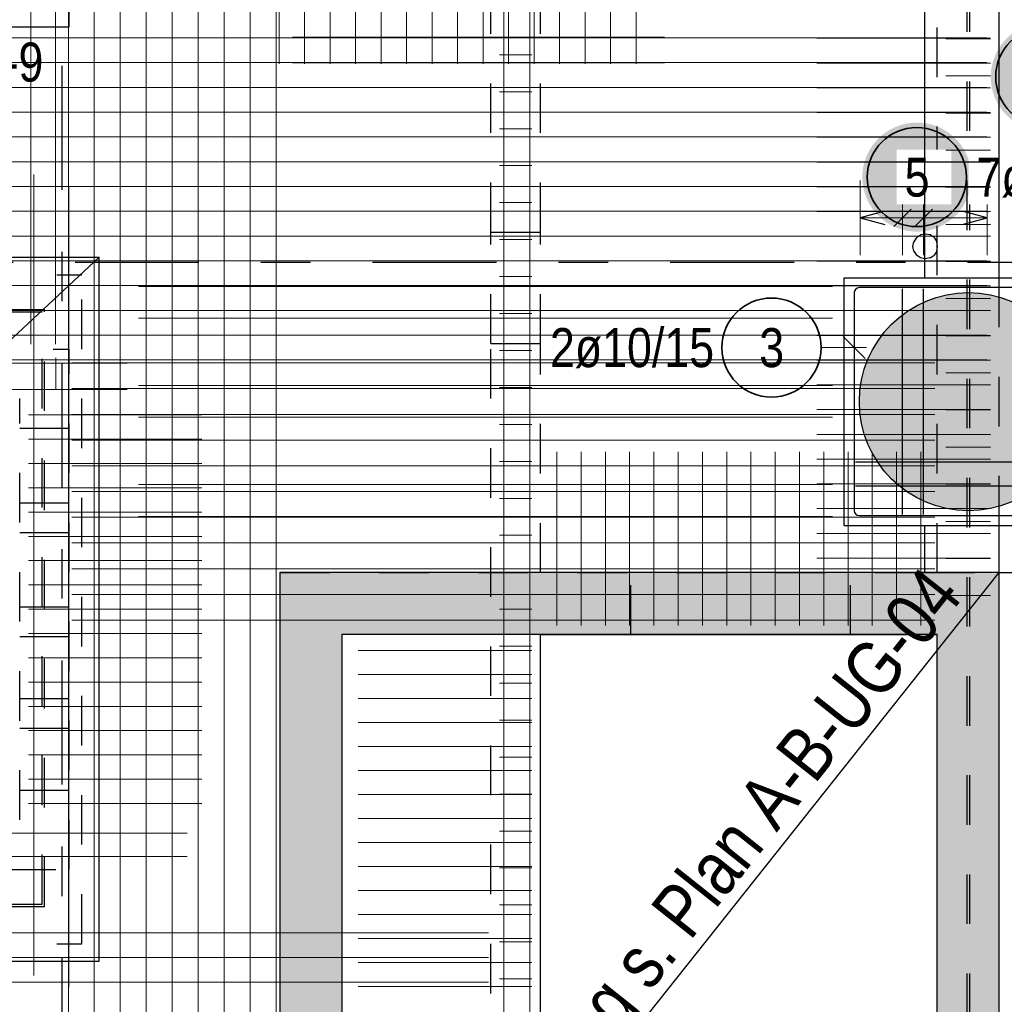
# Model space of a CAD drawing. Header units: millimetres. Extents: x -1.9 to 32.6, y 0 to 21.
# Tile 12 of 59: x 7.2 to 9.2, y 11.6 to 13.6. Entities that reach past the tile are written whole.
import ezdxf

# ---------------------------------------------------------------- set-up
doc = ezdxf.new("R2010")
doc.units = ezdxf.units.MM
doc.linetypes.add('DASHDOTX2', pattern=[2, 1, -0.5, 0, -0.5])
doc.linetypes.add('HIDDEN', pattern=[0.375, 0.25, -0.125])
doc.layers.add('Achsen', color=7, linetype='Continuous', lineweight=20)
doc.layers.add('nplo Bewehrung', color=7, linetype='Continuous', lineweight=20)
doc.styles.add('Arial Narrow', font='ARIALN.TTF')

msp = doc.modelspace()

# ---------------------------------------------------------------- hatches: boundary and pattern name
at = {"lineweight": 13, "true_color": 0xd7ffd7}
msp.add_hatch(color=254, dxfattribs=at).paths.add_polyline_path([(9.335429, 12.863859), (9.335409, 12.866825), (9.335349, 12.869791), (9.335249, 12.872756), (9.335109, 12.875719), (9.334929, 12.878679), (9.334709, 12.881638), (9.334449, 12.884592), (9.33415, 12.887544), (9.333811, 12.89049), (9.333432, 12.893432), (9.333013, 12.896369), (9.332555, 12.8993), (9.332058, 12.902224), (9.331521, 12.905141), (9.330944, 12.908051), (9.330329, 12.910953), (9.329674, 12.913846), (9.328981, 12.91673), (9.328249, 12.919605), (9.327478, 12.922469), (9.326668, 12.925323), (9.32582, 12.928165), (9.324934, 12.930996), (9.32401, 12.933815), (9.323048, 12.93662), (9.322048, 12.939413), (9.321011, 12.942192), (9.319936, 12.944957), (9.318824, 12.947707), (9.317675, 12.950442), (9.316489, 12.95316), (9.315267, 12.955863), (9.314008, 12.958549), (9.312713, 12.961218), (9.311383, 12.963869), (9.310016, 12.966502), (9.308615, 12.969116), (9.307178, 12.971711), (9.305706, 12.974287), (9.3042, 12.976842), (9.30266, 12.979377), (9.301085, 12.981891), (9.299477, 12.984384), (9.297835, 12.986854), (9.29616, 12.989302), (9.294453, 12.991728), (9.292712, 12.99413), (9.29094, 12.996508), (9.289135, 12.998863), (9.287299, 13.001192), (9.285432, 13.003497), (9.283534, 13.005777), (9.281605, 13.00803), (9.279646, 13.010258), (9.277657, 13.012459), (9.275639, 13.014632), (9.273592, 13.016779), (9.271516, 13.018897), (9.269411, 13.020988), (9.267278, 13.02305), (9.265118, 13.025082), (9.262931, 13.027086), (9.260717, 13.02906), (9.258476, 13.031004), (9.25621, 13.032917), (9.253917, 13.0348), (9.2516, 13.036652), (9.249258, 13.038472), (9.246892, 13.040261), (9.244501, 13.042017), (9.242087, 13.043741), (9.239651, 13.045432), (9.237191, 13.047091), (9.23471, 13.048716), (9.232206, 13.050307), (9.229682, 13.051865), (9.227137, 13.053388), (9.224571, 13.054877), (9.221986, 13.056331), (9.219381, 13.057751), (9.216757, 13.059134), (9.214115, 13.060483), (9.211455, 13.061796), (9.208778, 13.063072), (9.206083, 13.064313), (9.203372, 13.065517), (9.200646, 13.066684), (9.197903, 13.067815), (9.195146, 13.068908), (9.192374, 13.069964), (9.189588, 13.070983), (9.186789, 13.071964), (9.183976, 13.072907), (9.181152, 13.073813), (9.178315, 13.07468), (9.175467, 13.075508), (9.172608, 13.076299), (9.169738, 13.07705), (9.166859, 13.077763), (9.16397, 13.078437), (9.161072, 13.079072), (9.158167, 13.079668), (9.155253, 13.080225), (9.152332, 13.080742), (9.149405, 13.08122), (9.146471, 13.081658), (9.143532, 13.082057), (9.140587, 13.082416), (9.137638, 13.082735), (9.134685, 13.083015), (9.131728, 13.083254), (9.128769, 13.083454), (9.125807, 13.083614), (9.122843, 13.083734), (9.119878, 13.083814), (9.116912, 13.083854), (9.113945, 13.083854), (9.110979, 13.083814), (9.108014, 13.083734), (9.10505, 13.083614), (9.102088, 13.083454), (9.099129, 13.083254), (9.096172, 13.083015), (9.093219, 13.082735), (9.09027, 13.082416), (9.087326, 13.082057), (9.084386, 13.081658), (9.081453, 13.08122), (9.078525, 13.080742), (9.075604, 13.080225), (9.072691, 13.079668), (9.069785, 13.079072), (9.066887, 13.078437), (9.063998, 13.077763), (9.061119, 13.07705), (9.05825, 13.076299), (9.055391, 13.075508), (9.052542, 13.07468), (9.049706, 13.073813), (9.046881, 13.072907), (9.044069, 13.071964), (9.041269, 13.070983), (9.038483, 13.069964), (9.035711, 13.068908), (9.032954, 13.067815), (9.030212, 13.066684), (9.027485, 13.065517), (9.024774, 13.064313), (9.022079, 13.063072), (9.019402, 13.061796), (9.016742, 13.060483), (9.0141, 13.059134), (9.011476, 13.057751), (9.008871, 13.056331), (9.006286, 13.054877), (9.00372, 13.053388), (9.001175, 13.051865), (8.998651, 13.050307), (8.996148, 13.048716), (8.993666, 13.047091), (8.991207, 13.045432), (8.98877, 13.043741), (8.986356, 13.042017), (8.983966, 13.040261), (8.981599, 13.038472), (8.979257, 13.036652), (8.97694, 13.0348), (8.974648, 13.032917), (8.972381, 13.031004), (8.97014, 13.02906), (8.967926, 13.027086), (8.965739, 13.025082), (8.963579, 13.02305), (8.961446, 13.020988), (8.959342, 13.018897), (8.957265, 13.016779), (8.955218, 13.014632), (8.9532, 13.012459), (8.951211, 13.010258), (8.949252, 13.00803), (8.947323, 13.005777), (8.945425, 13.003497), (8.943558, 13.001192), (8.941722, 12.998863), (8.939917, 12.996508), (8.938145, 12.99413), (8.936405, 12.991728), (8.934697, 12.989302), (8.933022, 12.986854), (8.93138, 12.984384), (8.929772, 12.981891), (8.928197, 12.979377), (8.926657, 12.976842), (8.925151, 12.974287), (8.923679, 12.971711), (8.922242, 12.969116), (8.920841, 12.966502), (8.919475, 12.963869), (8.918144, 12.961218), (8.916849, 12.958549), (8.915591, 12.955863), (8.914368, 12.95316), (8.913182, 12.950442), (8.912033, 12.947707), (8.910921, 12.944957), (8.909847, 12.942192), (8.908809, 12.939413), (8.907809, 12.93662), (8.906847, 12.933815), (8.905923, 12.930996), (8.905037, 12.928165), (8.904189, 12.925323), (8.903379, 12.922469), (8.902608, 12.919605), (8.901876, 12.91673), (8.901183, 12.913846), (8.900528, 12.910953), (8.899913, 12.908051), (8.899337, 12.905141), (8.8988, 12.902224), (8.898302, 12.8993), (8.897844, 12.896369), (8.897425, 12.893432), (8.897046, 12.89049), (8.896707, 12.887544), (8.896408, 12.884592), (8.896148, 12.881638), (8.895928, 12.878679), (8.895748, 12.875719), (8.895609, 12.872756), (8.895509, 12.869791), (8.895449, 12.866825), (8.895429, 12.863859), (8.895449, 12.860893), (8.895509, 12.857927), (8.895609, 12.854963), (8.895748, 12.852), (8.895928, 12.849039), (8.896148, 12.846081), (8.896408, 12.843126), (8.896707, 12.840175), (8.897046, 12.837228), (8.897425, 12.834286), (8.897844, 12.831349), (8.898302, 12.828418), (8.8988, 12.825494), (8.899337, 12.822577), (8.899913, 12.819667), (8.900528, 12.816765), (8.901183, 12.813872), (8.901876, 12.810988), (8.902608, 12.808114), (8.903379, 12.805249), (8.904189, 12.802396), (8.905037, 12.799553), (8.905923, 12.796722), (8.906847, 12.793904), (8.907809, 12.791098), (8.908809, 12.788305), (8.909847, 12.785526), (8.910921, 12.782761), (8.912033, 12.780011), (8.913182, 12.777277), (8.914368, 12.774558), (8.915591, 12.771855), (8.916849, 12.769169), (8.918144, 12.7665), (8.919475, 12.763849), (8.920841, 12.761216), (8.922242, 12.758602), (8.923679, 12.756007), (8.925151, 12.753431), (8.926657, 12.750876), (8.928197, 12.748341), (8.929772, 12.745827), (8.93138, 12.743335), (8.933022, 12.740864), (8.934697, 12.738416), (8.936405, 12.73599), (8.938145, 12.733588), (8.939917, 12.73121), (8.941722, 12.728856), (8.943558, 12.726526), (8.945425, 12.724221), (8.947323, 12.721942), (8.949252, 12.719688), (8.951211, 12.71746), (8.9532, 12.71526), (8.955218, 12.713086), (8.957265, 12.710939), (8.959342, 12.708821), (8.961446, 12.70673), (8.963579, 12.704669), (8.965739, 12.702636), (8.967926, 12.700632), (8.97014, 12.698658), (8.972381, 12.696714), (8.974648, 12.694801), (8.97694, 12.692918), (8.979257, 12.691066), (8.981599, 12.689246), (8.983966, 12.687458), (8.986356, 12.685701), (8.98877, 12.683977), (8.991207, 12.682286), (8.993666, 12.680627), (8.996148, 12.679002), (8.998651, 12.677411), (9.001175, 12.675853), (9.00372, 12.67433), (9.006286, 12.672841), (9.008871, 12.671387), (9.011476, 12.669968), (9.0141, 12.668584), (9.016742, 12.667235), (9.019402, 12.665923), (9.022079, 12.664646), (9.024774, 12.663405), (9.027485, 12.662201), (9.030212, 12.661034), (9.032954, 12.659903), (9.035711, 12.65881), (9.038483, 12.657754), (9.041269, 12.656735), (9.044069, 12.655754), (9.046881, 12.654811), (9.049706, 12.653906), (9.052542, 12.653039), (9.055391, 12.65221), (9.05825, 12.65142), (9.061119, 12.650668), (9.063998, 12.649955), (9.066887, 12.649281), (9.069785, 12.648646), (9.072691, 12.64805), (9.075604, 12.647494), (9.078525, 12.646976), (9.081453, 12.646499), (9.084386, 12.64606), (9.087326, 12.645661), (9.09027, 12.645302), (9.093219, 12.644983), (9.096172, 12.644703), (9.099129, 12.644464), (9.102088, 12.644264), (9.10505, 12.644104), (9.108014, 12.643984), (9.110979, 12.643904), (9.113945, 12.643864), (9.116912, 12.643864), (9.119878, 12.643904), (9.122843, 12.643984), (9.125807, 12.644104), (9.128769, 12.644264), (9.131728, 12.644464), (9.134685, 12.644703), (9.137638, 12.644983), (9.140587, 12.645302), (9.143532, 12.645661), (9.146471, 12.64606), (9.149405, 12.646499), (9.152332, 12.646976), (9.155253, 12.647494), (9.158167, 12.64805), (9.161072, 12.648646), (9.16397, 12.649281), (9.166859, 12.649955), (9.169738, 12.650668), (9.172608, 12.65142), (9.175467, 12.65221), (9.178315, 12.653039), (9.181152, 12.653906), (9.183976, 12.654811), (9.186789, 12.655754), (9.189588, 12.656735), (9.192374, 12.657754), (9.195146, 12.65881), (9.197903, 12.659903), (9.200646, 12.661034), (9.203372, 12.662201), (9.206083, 12.663405), (9.208778, 12.664646), (9.211455, 12.665923), (9.214115, 12.667235), (9.216757, 12.668584), (9.219381, 12.669968), (9.221986, 12.671387), (9.224571, 12.672841), (9.227137, 12.67433), (9.229682, 12.675853), (9.232206, 12.677411), (9.23471, 12.679002), (9.237191, 12.680627), (9.239651, 12.682286), (9.242087, 12.683977), (9.244501, 12.685701), (9.246892, 12.687458), (9.249258, 12.689246), (9.2516, 12.691066), (9.253917, 12.692918), (9.25621, 12.694801), (9.258476, 12.696714), (9.260717, 12.698658), (9.262931, 12.700632), (9.265118, 12.702636), (9.267278, 12.704669), (9.269411, 12.70673), (9.271516, 12.708821), (9.273592, 12.710939), (9.275639, 12.713086), (9.277657, 12.71526), (9.279646, 12.71746), (9.281605, 12.719688), (9.283534, 12.721942), (9.285432, 12.724221), (9.287299, 12.726526), (9.289135, 12.728856), (9.29094, 12.73121), (9.292712, 12.733588), (9.294453, 12.73599), (9.29616, 12.738416), (9.297835, 12.740864), (9.299477, 12.743335), (9.301085, 12.745827), (9.30266, 12.748341), (9.3042, 12.750876), (9.305706, 12.753431), (9.307178, 12.756007), (9.308615, 12.758602), (9.310016, 12.761216), (9.311383, 12.763849), (9.312713, 12.7665), (9.314008, 12.769169), (9.315267, 12.771855), (9.316489, 12.774558), (9.317675, 12.777277), (9.318824, 12.780011), (9.319936, 12.782761), (9.321011, 12.785526), (9.322048, 12.788305), (9.323048, 12.791098), (9.32401, 12.793904), (9.324934, 12.796722), (9.32582, 12.799553), (9.326668, 12.802396), (9.327478, 12.805249), (9.328249, 12.808114), (9.328981, 12.810988), (9.329674, 12.813872), (9.330329, 12.816765), (9.330944, 12.819667), (9.331521, 12.822577), (9.332058, 12.825494), (9.332555, 12.828418), (9.333013, 12.831349), (9.333432, 12.834286), (9.333811, 12.837228), (9.33415, 12.840175), (9.334449, 12.843126), (9.334709, 12.846081), (9.334929, 12.849039), (9.335109, 12.852), (9.335249, 12.854963), (9.335349, 12.857927), (9.335409, 12.860893)])
at = {"lineweight": 13, "true_color": 0xcef2bf}
for points in [[(9.17731, 12.520045), (9.05231, 12.395045), (7.85231, 12.395045), (7.72731, 12.520045)], [(7.85231, 12.395045), (7.85231, 10.945045), (7.72731, 10.945045), (7.72731, 12.520045)], [(9.17731, 12.520045), (9.17731, 10.945045), (9.05231, 10.945045), (9.05231, 12.395045)]]:
    msp.add_hatch(color=254, dxfattribs=at).paths.add_polyline_path(points)
at = {"layer": 'Achsen', "lineweight": 25, "true_color": 0xffffff}
for points in [[(9.3804, 13.519213), (9.380333, 13.523052), (9.380132, 13.526886), (9.379797, 13.530711), (9.379329, 13.534522), (9.378729, 13.538314), (9.377996, 13.542083), (9.377132, 13.545824), (9.376139, 13.549533), (9.375016, 13.553205), (9.373766, 13.556835), (9.37239, 13.56042), (9.37089, 13.563954), (9.369267, 13.567434), (9.367524, 13.570855), (9.365663, 13.574213), (9.363685, 13.577504), (9.361594, 13.580724), (9.359392, 13.583869), (9.357081, 13.586936), (9.354665, 13.58992), (9.352146, 13.592817), (9.349527, 13.595625), (9.346812, 13.59834), (9.344004, 13.600959), (9.341107, 13.603478), (9.338123, 13.605894), (9.335056, 13.608205), (9.331911, 13.610407), (9.328691, 13.612498), (9.3254, 13.614476), (9.322042, 13.616337), (9.318621, 13.61808), (9.315141, 13.619703), (9.311607, 13.621203), (9.308022, 13.622579), (9.304392, 13.623829), (9.30072, 13.624952), (9.297011, 13.625946), (9.29327, 13.626809), (9.289501, 13.627542), (9.285709, 13.628143), (9.281898, 13.62861), (9.278073, 13.628945), (9.274239, 13.629146), (9.2704, 13.629213), (9.266561, 13.629146), (9.262727, 13.628945), (9.258902, 13.62861), (9.255091, 13.628143), (9.251299, 13.627542), (9.24753, 13.626809), (9.243789, 13.625946), (9.24008, 13.624952), (9.236408, 13.623829), (9.232778, 13.622579), (9.229193, 13.621203), (9.225659, 13.619703), (9.222179, 13.61808), (9.218758, 13.616337), (9.2154, 13.614476), (9.212109, 13.612498), (9.208889, 13.610407), (9.205744, 13.608205), (9.202677, 13.605894), (9.199693, 13.603478), (9.196796, 13.600959), (9.193988, 13.59834), (9.191273, 13.595625), (9.188654, 13.592817), (9.186135, 13.58992), (9.183719, 13.586936), (9.181408, 13.583869), (9.179206, 13.580724), (9.177115, 13.577504), (9.175137, 13.574213), (9.173276, 13.570855), (9.171533, 13.567434), (9.16991, 13.563954), (9.16841, 13.56042), (9.167034, 13.556835), (9.165784, 13.553205), (9.164661, 13.549533), (9.163667, 13.545824), (9.162804, 13.542083), (9.162071, 13.538314), (9.16147, 13.534522), (9.161003, 13.530711), (9.160668, 13.526886), (9.160467, 13.523052), (9.1604, 13.519213), (9.160467, 13.515374), (9.160668, 13.51154), (9.161003, 13.507715), (9.16147, 13.503904), (9.162071, 13.500112), (9.162804, 13.496343), (9.163667, 13.492602), (9.164661, 13.488893), (9.165784, 13.485221), (9.167034, 13.481591), (9.16841, 13.478006), (9.16991, 13.474472), (9.171533, 13.470992), (9.173276, 13.467571), (9.175137, 13.464213), (9.177115, 13.460922), (9.179206, 13.457702), (9.181408, 13.454557), (9.183719, 13.45149), (9.186135, 13.448506), (9.188654, 13.445609), (9.191273, 13.442801), (9.193988, 13.440086), (9.196796, 13.437467), (9.199693, 13.434948), (9.202677, 13.432532), (9.205744, 13.430221), (9.208889, 13.428019), (9.212109, 13.425928), (9.2154, 13.42395), (9.218758, 13.422089), (9.222179, 13.420346), (9.225659, 13.418723), (9.229193, 13.417223), (9.232778, 13.415847), (9.236408, 13.414597), (9.24008, 13.413474), (9.243789, 13.41248), (9.24753, 13.411617), (9.251299, 13.410884), (9.255091, 13.410284), (9.258902, 13.409816), (9.262727, 13.409481), (9.266561, 13.40928), (9.2704, 13.409213), (9.274239, 13.40928), (9.278073, 13.409481), (9.281898, 13.409816), (9.285709, 13.410284), (9.289501, 13.410884), (9.29327, 13.411617), (9.297011, 13.41248), (9.30072, 13.413474), (9.304392, 13.414597), (9.308022, 13.415847), (9.311607, 13.417223), (9.315141, 13.418723), (9.318621, 13.420346), (9.322042, 13.422089), (9.3254, 13.42395), (9.328691, 13.425928), (9.331911, 13.428019), (9.335056, 13.430221), (9.338123, 13.432532), (9.341107, 13.434948), (9.344004, 13.437467), (9.346812, 13.440086), (9.349527, 13.442801), (9.352146, 13.445609), (9.354665, 13.448506), (9.357081, 13.45149), (9.359392, 13.454557), (9.361594, 13.457702), (9.363685, 13.460922), (9.365663, 13.464213), (9.367524, 13.467571), (9.369267, 13.470992), (9.37089, 13.474472), (9.37239, 13.478006), (9.373766, 13.481591), (9.375016, 13.485221), (9.376139, 13.488893), (9.377132, 13.492602), (9.377996, 13.496343), (9.378729, 13.500112), (9.379329, 13.503904), (9.379797, 13.507715), (9.380132, 13.51154)], [(9.121448, 13.316929), (9.121381, 13.320768), (9.121181, 13.324602), (9.120846, 13.328427), (9.120378, 13.332238), (9.119777, 13.33603), (9.119045, 13.339799), (9.118181, 13.34354), (9.117187, 13.347249), (9.116065, 13.350921), (9.114815, 13.354551), (9.113439, 13.358136), (9.111938, 13.36167), (9.110316, 13.36515), (9.108573, 13.368571), (9.106711, 13.371929), (9.104734, 13.37522), (9.102643, 13.37844), (9.10044, 13.381585), (9.09813, 13.384652), (9.095713, 13.387635), (9.093194, 13.390533), (9.090576, 13.393341), (9.087861, 13.396056), (9.085053, 13.398675), (9.082155, 13.401194), (9.079171, 13.40361), (9.076105, 13.405921), (9.07296, 13.408123), (9.06974, 13.410214), (9.066448, 13.412192), (9.06309, 13.414053), (9.059669, 13.415796), (9.05619, 13.417419), (9.052655, 13.418919), (9.049071, 13.420295), (9.04544, 13.421545), (9.041769, 13.422668), (9.03806, 13.423661), (9.034319, 13.424525), (9.03055, 13.425258), (9.026758, 13.425858), (9.022947, 13.426326), (9.019122, 13.426661), (9.015287, 13.426862), (9.011448, 13.426929), (9.00761, 13.426862), (9.003775, 13.426661), (8.99995, 13.426326), (8.996139, 13.425858), (8.992347, 13.425258), (8.988578, 13.424525), (8.984837, 13.423661), (8.981128, 13.422668), (8.977457, 13.421545), (8.973826, 13.420295), (8.970242, 13.418919), (8.966707, 13.417419), (8.963228, 13.415796), (8.959807, 13.414053), (8.956448, 13.412192), (8.953157, 13.410214), (8.949937, 13.408123), (8.946792, 13.405921), (8.943726, 13.40361), (8.940742, 13.401194), (8.937844, 13.398675), (8.935036, 13.396056), (8.932321, 13.393341), (8.929703, 13.390533), (8.927184, 13.387635), (8.924767, 13.384652), (8.922457, 13.381585), (8.920254, 13.37844), (8.918163, 13.37522), (8.916186, 13.371929), (8.914324, 13.368571), (8.912581, 13.36515), (8.910958, 13.36167), (8.909458, 13.358136), (8.908082, 13.354551), (8.906832, 13.350921), (8.90571, 13.347249), (8.904716, 13.34354), (8.903852, 13.339799), (8.90312, 13.33603), (8.902519, 13.332238), (8.902051, 13.328427), (8.901716, 13.324602), (8.901515, 13.320768), (8.901448, 13.316929), (8.901515, 13.31309), (8.901716, 13.309256), (8.902051, 13.305431), (8.902519, 13.30162), (8.90312, 13.297828), (8.903852, 13.294059), (8.904716, 13.290317), (8.90571, 13.286609), (8.906832, 13.282937), (8.908082, 13.279307), (8.909458, 13.275722), (8.910958, 13.272188), (8.912581, 13.268708), (8.914324, 13.265287), (8.916186, 13.261929), (8.918163, 13.258638), (8.920254, 13.255418), (8.922457, 13.252272), (8.924767, 13.249206), (8.927184, 13.246222), (8.929703, 13.243324), (8.932321, 13.240516), (8.935036, 13.237801), (8.937844, 13.235183), (8.940742, 13.232664), (8.943726, 13.230248), (8.946792, 13.227937), (8.949937, 13.225735), (8.953157, 13.223644), (8.956448, 13.221666), (8.959807, 13.219805), (8.963228, 13.218061), (8.966707, 13.216439), (8.970242, 13.214939), (8.973826, 13.213563), (8.977457, 13.212313), (8.981128, 13.21119), (8.984837, 13.210196), (8.988578, 13.209333), (8.992347, 13.2086), (8.996139, 13.207999), (8.99995, 13.207531), (9.003775, 13.207197), (9.00761, 13.206996), (9.011448, 13.206929), (9.015287, 13.206996), (9.019122, 13.207197), (9.022947, 13.207531), (9.026758, 13.207999), (9.03055, 13.2086), (9.034319, 13.209333), (9.03806, 13.210196), (9.041769, 13.21119), (9.04544, 13.212313), (9.049071, 13.213563), (9.052655, 13.214939), (9.05619, 13.216439), (9.059669, 13.218061), (9.06309, 13.219805), (9.066448, 13.221666), (9.06974, 13.223644), (9.07296, 13.225735), (9.076105, 13.227937), (9.079171, 13.230248), (9.082155, 13.232664), (9.085053, 13.235183), (9.087861, 13.237801), (9.090576, 13.240516), (9.093194, 13.243324), (9.095713, 13.246222), (9.09813, 13.249206), (9.10044, 13.252272), (9.102643, 13.255418), (9.104734, 13.258638), (9.106711, 13.261929), (9.108573, 13.265287), (9.110316, 13.268708), (9.111938, 13.272188), (9.113439, 13.275722), (9.114815, 13.279307), (9.116065, 13.282937), (9.117187, 13.286609), (9.118181, 13.290317), (9.119045, 13.294059), (9.119777, 13.297828), (9.120378, 13.30162), (9.120846, 13.305431), (9.121181, 13.309256)]]:
    msp.add_hatch(color=7, dxfattribs=at).paths.add_polyline_path(points)

# ---------------------------------------------------------------- linework, layer by layer
at = {"color": 3, "linetype": 'HIDDEN', "lineweight": 25, "ltscale": 0.25}
for p, q in [((9.112929, 11.010045), (9.112929, 16.175039)), ((9.117929, 11.010045), (9.117929, 16.175039)), ((8.152222, 13.206035), (8.152222, 13.820046)), ((8.252222, 13.206035), (8.252222, 13.820046)), ((9.05231, 12.518857), (9.05231, 13.820046)), ((8.152222, 12.981035), (8.152222, 13.206035)), ((8.152222, 13.206035), (8.252222, 13.206035)), ((8.252222, 12.981035), (8.252222, 13.206035)), ((9.028295, 13.202078), (9.02731, 13.201882)), ((9.037863, 13.200175), (9.028295, 13.202078)), ((9.045973, 13.194755), (9.037863, 13.200175)), ((9.045973, 13.194755), (9.051392, 13.186645)), ((9.053295, 13.177078), (9.051392, 13.186645)), ((9.051392, 13.167511), (9.053295, 13.177078)), ((9.028295, 13.152078), (9.02731, 13.152274)), ((9.037863, 13.153981), (9.028295, 13.152078)), ((9.037863, 13.153981), (9.045973, 13.1594)), ((9.051392, 13.167511), (9.045973, 13.1594)), ((5.877144, 13.120045), (7.327146, 13.120045)), ((7.327146, 11.770042), (7.327146, 13.120045)), ((9.17731, 12.613859), (9.17731, 13.113859)), ((5.952144, 13.050045), (7.252146, 13.050045)), ((5.957144, 13.045045), (7.247146, 13.045045)), ((7.247146, 11.850042), (7.247146, 13.045045)), ((7.252146, 13.045045), (7.252146, 13.050045)), ((7.252146, 11.845042), (7.252146, 13.045045)), ((8.152222, 11.070044), (8.152222, 12.981035)), ((8.152222, 12.981035), (8.252222, 12.981035)), ((8.252222, 12.518857), (8.252222, 12.981035)), ((4.469722, 12.970045), (7.302222, 12.970045)), ((7.302222, 11.920044), (7.302222, 12.970045)), ((6.002144, 12.870045), (7.202146, 12.870045)), ((7.202146, 12.020042), (7.202146, 12.870045)), ((7.202146, 12.870045), (7.202222, 12.870045)), ((7.202222, 12.020044), (7.202222, 12.870045)), ((7.202146, 12.810103), (7.327146, 12.810103)), ((7.202146, 12.659982), (7.327146, 12.659982)), ((7.202146, 12.600103), (7.327146, 12.600103)), ((7.72731, 12.518857), (9.02731, 12.518857)), ((8.434722, 12.393857), (8.434722, 12.518857)), ((8.877222, 12.393857), (8.877222, 12.518857)), ((9.02731, 12.518857), (9.02731, 12.520045)), ((9.02731, 12.518857), (9.17731, 12.518857)), ((7.202146, 12.449982), (7.327146, 12.449982)), ((7.202146, 12.390042), (7.327146, 12.390042)), ((8.252222, 11.070044), (8.252222, 12.393857)), ((8.252222, 12.393857), (8.25231, 12.393857)), ((7.202146, 12.265042), (7.327146, 12.265042)), ((7.202146, 12.205042), (7.327146, 12.205042)), ((7.202146, 12.080042), (7.327146, 12.080042)), ((6.002144, 12.020044), (7.202146, 12.020044)), ((7.202146, 12.020044), (7.202222, 12.020044)), ((7.174797, 11.920044), (7.302222, 11.920044)), ((5.957144, 11.850042), (7.247146, 11.850042)), ((5.957144, 11.845042), (7.247146, 11.845042)), ((7.247146, 11.845042), (7.252146, 11.845042)), ((5.877144, 11.770042), (7.327146, 11.770042))]:
    msp.add_line(p, q, dxfattribs=at)
at = {"color": 3, "linetype": 'Continuous', "lineweight": 25}
for p, q in [((7.30157, 13.620109), (7.30157, 14.120109)), ((6.80157, 13.620109), (7.30157, 13.620109)), ((9.010618, 13.194755), (9.005198, 13.186645)), ((9.010618, 13.194755), (9.018728, 13.200175)), ((9.02731, 13.201882), (9.018728, 13.200175)), ((9.003295, 13.177078), (9.005198, 13.186645)), ((9.005198, 13.167511), (9.003295, 13.177078)), ((5.841788, 13.1554), (7.362502, 13.1554)), ((7.362502, 11.734687), (7.362502, 13.1554)), ((9.005198, 13.167511), (9.010618, 13.1594)), ((9.018728, 13.153981), (9.010618, 13.1594)), ((9.02731, 13.152274), (9.018728, 13.153981)), ((8.865042, 12.613859), (8.865042, 13.113859)), ((8.865042, 13.113859), (9.365042, 13.113859)), ((8.865042, 12.613859), (9.365042, 12.613859)), ((9.02731, 12.520045), (9.02731, 12.613859)), ((9.17731, 12.520045), (9.17731, 12.613859)), ((9.17731, 12.518857), (9.365042, 12.518857)), ((8.25231, 11.070044), (8.25231, 12.395045)), ((8.25231, 12.393857), (9.05231, 12.393857)), ((5.841788, 11.734687), (7.362502, 11.734687))]:
    msp.add_line(p, q, dxfattribs=at)
at = {"layer": 'Achsen', "color": 3, "linetype": 'DASHDOTX2', "lineweight": 25, "ltscale": 0.25}
for p, q in [((7.287226, 19.541412), (7.287226, 10.31573)), ((1.91368, 13.145042), (12.86808, 13.145042))]:
    msp.add_line(p, q, dxfattribs=at)
at = {"layer": 'Achsen', "color": 5, "linetype": 'Continuous', "lineweight": 18, "ltscale": 2}
for p, q in [((8.897042, 13.309741), (8.897042, 13.159741)), ((8.982376, 13.159741), (8.982376, 13.309741)), ((9.025042, 13.159741), (9.025042, 13.309741)), ((9.153042, 13.159741), (9.153042, 13.309741)), ((9.153042, 13.234741), (8.897042, 13.234741)), ((8.818249, 12.97289), (8.910042, 12.97289))]:
    msp.add_line(p, q, dxfattribs=at)
at = {"layer": 'Achsen', "color": 3, "linetype": 'Continuous', "lineweight": 25, "ltscale": 2}
for p, q in [((8.964698, 13.217064), (9.000053, 13.252419)), ((9.007365, 13.217064), (9.04272, 13.252419)), ((8.947042, 13.248139), (8.897042, 13.234741)), ((8.897042, 13.234741), (8.947042, 13.221344)), ((9.153042, 13.234741), (9.103042, 13.248139)), ((9.103042, 13.221344), (9.153042, 13.234741)), ((9.335042, 13.093859), (8.895042, 13.093859)), ((8.885042, 13.083859), (8.885042, 12.643859)), ((8.982376, 12.636359), (8.982376, 13.091359)), ((9.025042, 12.636359), (9.025042, 13.091359)), ((8.907139, 12.950793), (8.862945, 12.994988)), ((8.887541, 12.742748), (9.342541, 12.742748)), ((8.887541, 12.694304), (9.342541, 12.694304)), ((8.895042, 12.633859), (9.335042, 12.633859))]:
    msp.add_line(p, q, dxfattribs=at)
at = {"layer": 'Achsen', "color": 3, "linetype": 'Continuous', "lineweight": 25}
for p, q in [((5.841788, 11.734687), (7.362502, 13.1554)), ((7.72731, 10.695045), (9.17731, 12.518857))]:
    msp.add_line(p, q, dxfattribs=at)
at = {"layer": 'Achsen', "color": 2, "linetype": 'Continuous', "lineweight": 35, "ltscale": 2}
for centre in [(9.2704, 13.519213), (9.011448, 13.316929), (8.718249, 12.97289)]:
    msp.add_circle(centre, 0.1, dxfattribs=at)
at = {"layer": 'Achsen', "color": 3, "linetype": 'Continuous', "lineweight": 25, "ltscale": 2}
for centre, start, end in [((8.895042, 13.083859), 90, 180), ((8.895042, 12.643859), 180, 270)]:
    msp.add_arc(centre, 0.01, start, end, dxfattribs=at)
at = {"layer": 'nplo Bewehrung', "color": 9, "linetype": 'Continuous', "lineweight": 0, "ltscale": 2}
for p, q in [((7.725306, 13.545472), (7.725306, 14.295472)), ((7.776735, 13.545472), (7.776735, 14.295472)), ((7.828163, 13.545472), (7.828163, 14.295472)), ((7.879592, 13.545472), (7.879592, 14.295472)), ((7.93102, 13.545472), (7.93102, 14.295472)), ((7.982449, 13.545472), (7.982449, 14.295472)), ((8.033877, 13.545472), (8.033877, 14.295472)), ((8.085306, 13.545472), (8.085306, 14.295472)), ((8.136734, 13.545472), (8.136734, 14.295472)), ((8.188163, 13.545472), (8.188163, 14.295472)), ((8.239591, 13.545472), (8.239591, 14.295472)), ((8.29102, 13.545472), (8.29102, 14.295472)), ((8.342448, 13.545472), (8.342448, 14.295472)), ((8.393877, 13.545472), (8.393877, 14.295472)), ((8.445305, 13.545472), (8.445305, 14.295472)), ((7.224568, 12.980045), (7.224568, 14.230045)), ((7.274145, 12.980045), (7.274145, 14.230045)), ((7.300226, 11.075044), (7.300226, 14.170042)), ((7.352612, 11.075044), (7.352612, 14.170042)), ((7.404997, 11.075044), (7.404997, 14.170042)), ((7.457382, 11.075044), (7.457382, 14.170042)), ((7.509768, 11.075044), (7.509768, 14.170042)), ((7.562153, 11.075044), (7.562153, 14.170042)), ((7.614539, 11.075044), (7.614539, 14.170042)), ((7.666924, 11.075044), (7.666924, 14.170042)), ((7.71931, 11.075044), (7.71931, 14.170042)), ((8.178181, 11.084974), (8.178181, 14.084974)), ((8.231119, 11.084974), (8.231119, 14.084974)), ((2.650422, 13.597936), (9.14981, 13.597936)), ((2.652922, 13.597934), (9.15231, 13.597934)), ((7.752222, 13.598975), (8.502222, 13.598975)), ((8.80981, 13.597068), (9.15981, 13.597068)), ((9.06981, 13.596012), (9.15981, 13.596012)), ((8.169722, 13.563796), (8.234722, 13.563796)), ((2.650422, 13.547944), (9.14981, 13.547944)), ((2.652922, 13.547943), (9.15231, 13.547943)), ((7.752222, 13.547547), (8.502222, 13.547547)), ((8.80981, 13.547115), (9.15981, 13.547115)), ((9.06981, 13.521114), (9.15981, 13.521114)), ((2.650422, 13.497953), (9.14981, 13.497953)), ((2.652922, 13.497951), (9.15231, 13.497951)), ((8.169722, 13.489213), (8.234722, 13.489213)), ((8.80981, 13.497161), (9.15981, 13.497161)), ((2.650422, 13.447961), (9.14981, 13.447961)), ((2.652922, 13.44796), (9.15231, 13.44796)), ((8.80981, 13.447208), (9.15981, 13.447208)), ((9.06981, 13.446216), (9.15981, 13.446216)), ((8.169722, 13.414629), (8.234722, 13.414629)), ((2.650422, 13.39797), (9.14981, 13.39797)), ((2.652922, 13.397968), (9.15231, 13.397968)), ((8.80981, 13.397254), (9.15981, 13.397254)), ((8.169722, 13.340046), (8.234722, 13.340046)), ((7.230697, 11.706065), (7.230697, 13.322378)), ((7.301176, 11.682572), (7.301176, 13.298885)), ((8.169722, 13.265462), (8.234722, 13.265462)), ((2.650422, 13.247995), (9.14981, 13.247995)), ((2.652922, 13.247993), (9.15231, 13.247993)), ((8.80981, 13.247394), (9.15981, 13.247394)), ((9.06981, 13.221522), (9.15981, 13.221522)), ((2.650422, 13.198003), (9.14981, 13.198003)), ((2.652922, 13.198002), (9.15231, 13.198002)), ((8.169722, 13.190879), (8.234722, 13.190879)), ((8.80981, 13.197441), (9.15981, 13.197441)), ((2.650422, 13.148012), (9.14981, 13.148012)), ((2.652922, 13.14801), (9.15231, 13.14801)), ((8.80981, 13.147487), (9.15981, 13.147487)), ((9.06981, 13.146624), (9.15981, 13.146624)), ((8.169722, 13.116296), (8.234722, 13.116296)), ((2.650422, 13.09802), (9.14981, 13.09802)), ((2.652922, 13.098018), (9.15231, 13.098018)), ((7.441437, 13.096462), (8.841437, 13.096462)), ((8.80981, 13.097534), (9.15981, 13.097534)), ((9.06981, 13.071727), (9.15981, 13.071727)), ((2.650422, 13.048029), (9.14981, 13.048029)), ((2.652922, 13.048027), (9.15231, 13.048027)), ((7.441437, 13.032462), (8.841437, 13.032462)), ((8.169722, 13.041712), (8.234722, 13.041712)), ((8.80981, 13.04758), (9.15981, 13.04758)), ((2.650422, 12.998037), (9.14981, 12.998037)), ((2.652922, 12.998035), (9.15231, 12.998035)), ((8.80981, 12.997627), (9.15981, 12.997627)), ((9.06981, 12.996829), (9.15981, 12.996829)), ((7.274722, 12.887545), (7.274722, 12.952545)), ((8.169722, 12.967129), (8.234722, 12.967129)), ((2.650422, 12.948045), (9.14981, 12.948045)), ((2.652922, 12.948044), (9.15231, 12.948044)), ((4.418722, 12.941177), (7.418722, 12.941177)), ((7.307222, 12.942045), (9.04731, 12.942045)), ((7.307222, 12.942045), (9.04731, 12.942045)), ((8.80981, 12.947673), (9.15981, 12.947673)), ((9.06981, 12.921931), (9.15981, 12.921931)), ((7.441437, 12.896462), (8.841437, 12.896462)), ((8.80981, 12.89772), (9.15981, 12.89772)), ((4.418722, 12.88824), (7.418722, 12.88824)), ((7.307222, 12.890145), (9.04731, 12.890145)), ((7.307222, 12.890145), (9.04731, 12.890145)), ((8.169722, 12.892545), (8.234722, 12.892545)), ((7.219646, 12.837045), (7.569646, 12.837045)), ((7.307222, 12.838245), (9.04731, 12.838245)), ((7.307222, 12.838245), (9.04731, 12.838245)), ((8.80981, 12.847766), (9.15981, 12.847766)), ((9.06981, 12.847033), (9.15981, 12.847033)), ((7.441437, 12.832462), (8.841437, 12.832462)), ((8.169722, 12.817962), (8.234722, 12.817962)), ((8.80981, 12.797813), (9.15981, 12.797813)), ((7.219646, 12.788045), (7.569646, 12.788045)), ((7.307222, 12.786345), (9.04731, 12.786345)), ((7.307222, 12.786345), (9.04731, 12.786345)), ((8.28531, 12.412545), (8.28531, 12.762545)), ((8.334244, 12.412545), (8.334244, 12.762545)), ((8.383177, 12.412545), (8.383177, 12.762545)), ((8.43211, 12.412545), (8.43211, 12.762545)), ((8.481044, 12.412545), (8.481044, 12.762545)), ((8.529977, 12.412545), (8.529977, 12.762545)), ((8.57891, 12.412545), (8.57891, 12.762545)), ((8.627844, 12.412545), (8.627844, 12.762545)), ((8.676777, 12.412545), (8.676777, 12.762545)), ((8.72571, 12.412545), (8.72571, 12.762545)), ((8.774644, 12.412545), (8.774644, 12.762545)), ((8.823577, 12.412545), (8.823577, 12.762545)), ((8.87251, 12.412545), (8.87251, 12.762545)), ((8.921444, 12.412545), (8.921444, 12.762545)), ((8.970377, 12.412545), (8.970377, 12.762545)), ((9.01931, 12.412545), (9.01931, 12.762545)), ((9.06981, 12.772135), (9.15981, 12.772135)), ((7.219646, 12.739045), (7.569646, 12.739045)), ((7.307222, 12.734445), (9.04731, 12.734445)), ((7.307222, 12.734445), (9.04731, 12.734445)), ((8.169722, 12.743379), (8.234722, 12.743379)), ((8.80981, 12.747859), (9.15981, 12.747859)), ((7.441437, 12.696462), (8.841437, 12.696462)), ((8.80981, 12.697906), (9.15981, 12.697906)), ((9.06981, 12.697237), (9.15981, 12.697237)), ((7.219646, 12.690044), (7.569646, 12.690044)), ((7.307222, 12.682545), (9.04731, 12.682545)), ((7.307222, 12.682545), (9.04731, 12.682545)), ((8.169722, 12.668795), (8.234722, 12.668795)), ((7.219646, 12.641044), (7.569646, 12.641044)), ((8.80981, 12.647952), (9.15981, 12.647952)), ((7.307222, 12.630645), (9.04731, 12.630645)), ((7.307222, 12.630645), (9.04731, 12.630645)), ((7.441437, 12.632462), (8.841437, 12.632462)), ((9.06981, 12.622339), (9.15981, 12.622339)), ((8.80981, 12.597999), (9.15981, 12.597999)), ((7.219646, 12.592044), (7.569646, 12.592044)), ((7.307222, 12.578746), (9.04731, 12.578746)), ((7.307222, 12.578746), (9.04731, 12.578746)), ((8.169722, 12.594212), (8.234722, 12.594212)), ((7.219646, 12.543044), (7.569646, 12.543044)), ((8.80981, 12.548045), (9.15981, 12.548045)), ((9.06981, 12.547442), (9.15981, 12.547442)), ((7.307222, 12.526846), (9.04731, 12.526846)), ((7.307222, 12.526846), (9.04731, 12.526846)), ((8.169722, 12.519628), (8.234722, 12.519628)), ((7.219646, 12.494044), (7.569646, 12.494044)), ((7.307222, 12.474946), (9.04731, 12.474946)), ((7.307222, 12.474946), (9.04731, 12.474946)), ((9.06981, 12.472544), (9.15981, 12.472544)), ((7.219646, 12.445044), (7.569646, 12.445044)), ((8.169722, 12.445045), (8.234722, 12.445045)), ((7.307222, 12.423046), (9.04731, 12.423046)), ((7.307222, 12.423046), (9.04731, 12.423046)), ((7.219646, 12.396043), (7.569646, 12.396043)), ((7.88481, 12.362045), (8.23481, 12.362045)), ((8.169722, 12.370462), (8.234722, 12.370462)), ((7.219646, 12.347043), (7.569646, 12.347043)), ((7.219646, 12.298043), (7.569646, 12.298043)), ((7.88481, 12.313622), (8.23481, 12.313622)), ((8.169722, 12.295878), (8.234722, 12.295878)), ((7.88481, 12.265199), (8.23481, 12.265199)), ((7.219646, 12.249043), (7.569646, 12.249043)), ((8.169722, 12.221295), (8.234722, 12.221295)), ((7.219646, 12.200043), (7.569646, 12.200043)), ((7.88481, 12.216776), (8.23481, 12.216776)), ((7.88481, 12.168353), (8.23481, 12.168353)), ((7.219646, 12.151043), (7.569646, 12.151043)), ((8.169722, 12.146711), (8.234722, 12.146711)), ((7.88481, 12.11993), (8.23481, 12.11993)), ((7.219646, 12.102042), (7.569646, 12.102042)), ((7.88481, 12.071507), (8.23481, 12.071507)), ((8.169722, 12.072128), (8.234722, 12.072128)), ((7.219646, 12.053042), (7.569646, 12.053042)), ((7.88481, 12.023083), (8.23481, 12.023083)), ((5.539825, 11.993455), (7.539825, 11.993455)), ((8.169722, 11.997545), (8.234722, 11.997545)), ((7.88481, 11.97466), (8.23481, 11.97466)), ((5.539825, 11.946025), (7.539825, 11.946025)), ((7.88481, 11.926237), (8.23481, 11.926237)), ((8.169722, 11.922961), (8.234722, 11.922961)), ((7.88481, 11.877814), (8.23481, 11.877814)), ((8.169722, 11.848378), (8.234722, 11.848378)), ((7.88481, 11.829391), (8.23481, 11.829391)), ((2.754722, 11.792045), (8.147222, 11.792045)), ((7.88481, 11.780968), (8.23481, 11.780968)), ((8.169722, 11.773794), (8.234722, 11.773794)), ((2.754722, 11.742473), (8.147222, 11.742474)), ((7.88481, 11.732544), (8.23481, 11.732544)), ((2.754722, 11.692902), (8.147222, 11.692902)), ((7.88481, 11.684121), (8.23481, 11.684121)), ((8.169722, 11.699211), (8.234722, 11.699211))]:
    msp.add_line(p, q, dxfattribs=at)
at = {"layer": 'nplo Bewehrung', "color": 3, "linetype": 'Continuous', "lineweight": 25}
for p, q in [((7.72731, 10.945045), (7.72731, 12.520045)), ((7.72731, 12.520045), (9.17731, 12.520045)), ((9.17731, 10.945044), (9.17731, 12.520045)), ((7.85231, 10.945045), (7.85231, 12.395045)), ((7.85231, 12.395045), (9.05231, 12.395045)), ((9.05231, 10.945045), (9.05231, 12.395045))]:
    msp.add_line(p, q, dxfattribs=at)
msp.add_circle((9.115429, 12.863859), 0.22, dxfattribs=at)

# ---------------------------------------------------------------- texts
at = {"color": 2, "lineweight": 35, "style": 'Arial Narrow'}
msp.add_text('411-9', height=0.07875, dxfattribs=at).set_placement((7.019202, 13.509632))
at = {"layer": 'Achsen', "color": 4, "lineweight": 50, "style": 'Arial Narrow'}
for s, rotation, p in [('Bewehrung s. Plan A-B-UG-03', 43.0529, (5.971719, 11.895219)), ('Bewehrung s. Plan A-B-UG-04', 51.514, (8.063874, 11.158146))]:
    msp.add_text(s, height=0.1075, rotation=rotation, dxfattribs=at).set_placement(p)
at = {"layer": 'Achsen', "color": 2, "lineweight": 35, "char_height": 0.07875, "attachment_point": 1, "line_spacing_factor": 0.9, "style": 'Arial Narrow'}
for s, insert in [('2ø10/15', (8.271437, 13.012265)), ('3', (8.693443, 13.012265))]:
    msp.add_mtext(s, dxfattribs=dict(at, insert=insert))

# ---------------------------------------------------------------- next in the draw order: texts
at = {"layer": 'Achsen', "color": 2, "lineweight": 35, "char_height": 0.07875, "attachment_point": 1, "line_spacing_factor": 0.9, "style": 'Arial Narrow', "bg_fill": 3, "box_fill_scale": 1.2, "bg_fill_color": 256, "bg_fill_true_color": 13158600, "bg_fill_transparency": 0}
for s, insert in [('5', (8.986642, 13.356304)), ('7ø8/10', (9.131448, 13.356304))]:
    msp.add_mtext(s, dxfattribs=dict(at, insert=insert))

# ---------------------------------------------------------------- next in the draw order: linework, layer by layer
at = {"color": 3, "linetype": 'Continuous', "lineweight": 25}
for p, q in [((9.02731, 13.113859), (9.02731, 15.875039)), ((9.17731, 13.113859), (9.17731, 15.875039))]:
    msp.add_line(p, q, dxfattribs=at)
at = {"layer": 'nplo Bewehrung', "color": 9, "linetype": 'Continuous', "lineweight": 0, "ltscale": 2}
for p, q in [((9.06981, 13.371318), (9.15981, 13.371318)), ((2.650422, 13.347978), (9.14981, 13.347978)), ((2.652922, 13.347976), (9.15231, 13.347976)), ((8.80981, 13.347301), (9.15981, 13.347301)), ((2.650422, 13.297986), (9.14981, 13.297986)), ((2.652922, 13.297985), (9.15231, 13.297985)), ((8.80981, 13.297347), (9.15981, 13.297347)), ((9.06981, 13.29642), (9.15981, 13.29642))]:
    msp.add_line(p, q, dxfattribs=at)

doc.saveas('drawing.dxf')
